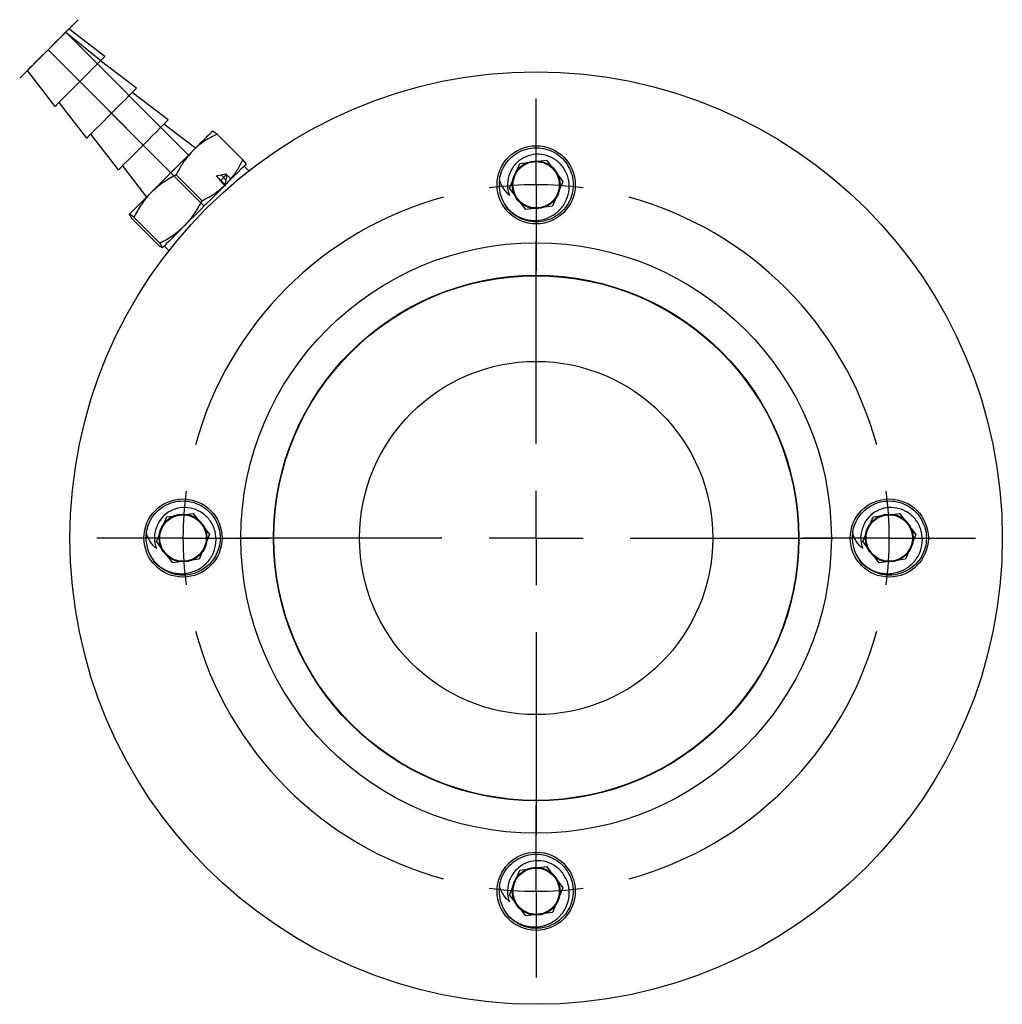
# Model space of a CAD drawing. Header units: inches. Extents: x 1.2 to 18.5, y 2.5 to 15.5.
# Tile 10 of 14: x 16.4 to 18.5, y 7.9 to 10. Entities that reach past the tile are written whole.
import ezdxf

# ---------------------------------------------------------------- set-up
doc = ezdxf.new("R2010")
doc.units = ezdxf.units.IN
doc.header["$MEASUREMENT"] = 0
doc.linetypes.add('CENTERX2', pattern=[0.8, 0.5, -0.1, 0.1, -0.1])
doc.layers.add('SLD-0', color=7, linetype='Continuous')

# ---------------------------------------------------------------- blocks, each defined once
blk = doc.blocks.new('SW_CENTERMARKSYMBOL_0')
at = {"layer": 'SLD-0', "color": 0}
for p, q in [((0, 0.1), (0, 0.183)), ((0, 0), (0, 0.1)), ((0, 0), (0, -0.1)), ((0, -0.1), (0, -0.183)), ((0, -0.55), (0, -0.1197)), ((0, -0.75), (0, -0.65)), ((-0.85, -0.75), (-0.933, -0.75)), ((-0.75, -0.75), (-0.85, -0.75)), ((-0.75, -0.75), (-0.65, -0.75)), ((-0.65, -0.75), (-0.567, -0.75)), ((-0.2, -0.75), (-0.6303, -0.75)), ((0, -0.75), (-0.1, -0.75)), ((0, -0.75), (0, -0.85)), ((0, -0.75), (0.1, -0.75)), ((0.2, -0.75), (0.6303, -0.75)), ((0.65, -0.75), (0.567, -0.75)), ((0.75, -0.75), (0.65, -0.75)), ((0.75, -0.75), (0.85, -0.75)), ((0.85, -0.75), (0.933, -0.75)), ((0, -0.95), (0, -1.3803)), ((0, -1.4), (0, -1.317)), ((0, -1.5), (0, -1.4)), ((0, -1.5), (0, -1.6)), ((0, -1.6), (0, -1.683))]:
    blk.add_line(p, q, dxfattribs=at)
for start, end in [(90, 97.6394), (82.3606, 90), (105.2789, 164.7211), (15.2789, 74.7211), (172.3606, 180), (0, 7.6394), (180, 187.6394), (352.3606, 0), (195.2789, 254.7211), (285.2789, 344.7211), (262.3606, 270), (270, 277.6394)]:
    blk.add_arc((0, -0.75), 0.75, start, end, dxfattribs=at)

msp = doc.modelspace()

# ---------------------------------------------------------------- linework, layer by layer
at = {"color": 7, "linetype": 'CENTERX2'}
for p, q in [((16.49, 9.9875), (16.3658, 9.8632)), ((16.4635, 9.961), (16.5384, 9.9011)), ((16.7577, 9.5918), (16.426, 9.9235)), ((16.5384, 9.9011), (16.5309, 9.8936)), ((16.7831, 9.656), (16.8025, 9.6367)), ((16.805, 9.6585), (16.7928, 9.6463)), ((16.8044, 9.6469), (16.7934, 9.6579)), ((16.8064, 9.6571), (16.8147, 9.6488))]:
    msp.add_line(p, q, dxfattribs=at)
at = {"color": 7, "linetype": 'Continuous'}
for p, q in [((16.426, 9.9235), (16.4635, 9.961)), ((16.4635, 9.961), (16.7244, 9.7001)), ((16.6869, 9.6626), (16.426, 9.9235)), ((16.7244, 9.7001), (16.6869, 9.6626)), ((17.4063, 9.6295), (17.4281, 9.682)), ((17.4281, 9.682), (17.4844, 9.6893)), ((17.4844, 9.6893), (17.519, 9.6442)), ((16.7831, 9.656), (16.8036, 9.6599)), ((16.8064, 9.6571), (16.8036, 9.6599)), ((16.7831, 9.656), (16.802, 9.6341)), ((16.8025, 9.6367), (16.8064, 9.6571)), ((17.519, 9.6442), (17.4972, 9.5918)), ((16.8025, 9.6367), (16.802, 9.6341)), ((17.4409, 9.5844), (17.4063, 9.6295)), ((17.4972, 9.5918), (17.4409, 9.5844)), ((16.6563, 8.8795), (16.6781, 8.932)), ((16.6781, 8.932), (16.7344, 8.9393)), ((16.7344, 8.9393), (16.769, 8.8942)), ((18.1563, 8.8795), (18.1781, 8.932)), ((18.1781, 8.932), (18.2344, 8.9393)), ((18.2344, 8.9393), (18.269, 8.8942)), ((16.769, 8.8942), (16.7472, 8.8418)), ((18.269, 8.8942), (18.2472, 8.8418)), ((16.6909, 8.8344), (16.6563, 8.8795)), ((18.1909, 8.8344), (18.1563, 8.8795)), ((16.7472, 8.8418), (16.6909, 8.8344)), ((18.2472, 8.8418), (18.1909, 8.8344)), ((17.4063, 8.1295), (17.4281, 8.182)), ((17.4281, 8.182), (17.4844, 8.1893)), ((17.4844, 8.1893), (17.519, 8.1442)), ((17.519, 8.1442), (17.4972, 8.0918)), ((17.4409, 8.0844), (17.4063, 8.1295)), ((17.4972, 8.0918), (17.4409, 8.0844))]:
    msp.add_line(p, q, dxfattribs=at)
at = {"color": 7, "linetype": 'Continuous', "lineweight": 25}
for p, q in [((16.5464, 9.9092), (16.4702, 9.9677)), ((16.6137, 9.8418), (16.5376, 9.9003)), ((16.3818, 9.8793), (16.4403, 9.8031)), ((16.6811, 9.7745), (16.6049, 9.833)), ((16.4492, 9.8119), (16.5077, 9.7358)), ((16.7389, 9.7145), (16.6722, 9.7656)), ((16.5165, 9.7446), (16.575, 9.6684)), ((16.7849, 9.7447), (16.8398, 9.6898)), ((16.5839, 9.6772), (16.635, 9.6106)), ((16.8526, 9.6666), (16.8425, 9.6767)), ((16.6983, 9.6581), (16.7532, 9.6032)), ((17.4061, 9.6145), (17.4051, 9.6183)), ((16.6048, 9.5646), (16.6597, 9.5097)), ((16.6082, 9.5681), (16.6632, 9.5131)), ((16.6728, 9.507), (16.6829, 9.4969)), ((16.6561, 8.8645), (16.6551, 8.8683)), ((18.1561, 8.8645), (18.1551, 8.8683)), ((17.4061, 8.1145), (17.4051, 8.1183))]:
    msp.add_line(p, q, dxfattribs=at)
at = {"color": 7, "linetype": 'Continuous', "lineweight": 25, "flags": 128}
for points in [[(16.4702, 9.9677), (16.4697, 9.9671), (16.4676, 9.965), (16.464, 9.9614), (16.459, 9.9565), (16.4529, 9.9503), (16.4457, 9.9432), (16.4379, 9.9353), (16.4296, 9.9271), (16.4212, 9.9187), (16.413, 9.9104), (16.4052, 9.9027), (16.3982, 9.8957), (16.3922, 9.8897), (16.3874, 9.8849), (16.3841, 9.8815), (16.3822, 9.8796), (16.3818, 9.8793)], [(16.5464, 9.9092), (16.5459, 9.9086), (16.5438, 9.9066), (16.5402, 9.9029), (16.5351, 9.8979), (16.5288, 9.8916), (16.5214, 9.8842), (16.5132, 9.8759), (16.5043, 9.8671), (16.4952, 9.8579), (16.4859, 9.8487), (16.4769, 9.8397), (16.4684, 9.8312), (16.4607, 9.8234), (16.4539, 9.8167), (16.4484, 9.8111), (16.4442, 9.8069), (16.4415, 9.8042), (16.4404, 9.8031), (16.4403, 9.8031)], [(16.6137, 9.8418), (16.6132, 9.8413), (16.6111, 9.8392), (16.6075, 9.8356), (16.6025, 9.8305), (16.5962, 9.8242), (16.5888, 9.8168), (16.5805, 9.8086), (16.5717, 9.7998), (16.5625, 9.7906), (16.5533, 9.7814), (16.5443, 9.7723), (16.5358, 9.7638), (16.528, 9.7561), (16.5213, 9.7493), (16.5157, 9.7438), (16.5115, 9.7396), (16.5088, 9.7369), (16.5077, 9.7358), (16.5077, 9.7358)], [(16.6811, 9.7745), (16.6806, 9.774), (16.6785, 9.7719), (16.6749, 9.7682), (16.6698, 9.7632), (16.6635, 9.7569), (16.6561, 9.7495), (16.6479, 9.7413), (16.639, 9.7324), (16.6299, 9.7232), (16.6206, 9.714), (16.6116, 9.705), (16.6031, 9.6965), (16.5954, 9.6888), (16.5886, 9.682), (16.583, 9.6764), (16.5789, 9.6723), (16.5762, 9.6696), (16.575, 9.6684), (16.575, 9.6684)], [(16.7337, 9.7093), (16.7431, 9.7187), (16.7515, 9.7271), (16.7589, 9.7345), (16.7649, 9.7406), (16.7697, 9.7453), (16.773, 9.7487), (16.7749, 9.7505), (16.7753, 9.7509)], [(16.6454, 9.621), (16.6559, 9.6315), (16.667, 9.6426), (16.6784, 9.654), (16.6899, 9.6656), (16.7014, 9.6771), (16.7127, 9.6883), (16.7235, 9.6991), (16.7337, 9.7093)], [(16.846, 9.6802), (16.8456, 9.6798), (16.8438, 9.6779), (16.8404, 9.6746), (16.8357, 9.6698), (16.8296, 9.6637), (16.8222, 9.6564), (16.8138, 9.648), (16.8044, 9.6386)], [(16.8044, 9.6386), (16.7942, 9.6284), (16.7834, 9.6176), (16.7722, 9.6063), (16.7607, 9.5948), (16.7491, 9.5833), (16.7377, 9.5719), (16.7266, 9.5608), (16.7161, 9.5503)], [(16.5986, 9.5742), (16.5998, 9.5754), (16.6024, 9.578), (16.6065, 9.5821), (16.6119, 9.5875), (16.6187, 9.5943), (16.6266, 9.6022), (16.6355, 9.6112), (16.6454, 9.621)], [(16.7161, 9.5503), (16.7063, 9.5404), (16.6973, 9.5315), (16.6894, 9.5236), (16.6827, 9.5168), (16.6772, 9.5114), (16.6731, 9.5073), (16.6705, 9.5047), (16.6693, 9.5035)]]:
    msp.add_lwpolyline(points, dxfattribs=at)
at = {"color": 7, "linetype": 'Continuous', "lineweight": 25}
for centre, radius in [((17.4626, 8.8869), 0.99), ((17.4626, 9.6369), 0.083), ((17.4626, 9.6369), 0.0508), ((17.4626, 8.8869), 0.627), ((17.4626, 8.8869), 0.558), ((17.4626, 8.8869), 0.557), ((17.4626, 8.8869), 0.375), ((16.7126, 8.8869), 0.083), ((18.2126, 8.8869), 0.083), ((16.7126, 8.8869), 0.0508), ((18.2126, 8.8869), 0.0508), ((17.4626, 8.1369), 0.083), ((17.4626, 8.1369), 0.0508)]:
    msp.add_circle(centre, radius, dxfattribs=at)
at = {"color": 7, "linetype": 'CENTERX2'}
for centre in [(17.4626, 9.6369), (16.7126, 8.8869), (18.2126, 8.8869), (17.4626, 8.1369)]:
    msp.add_circle(centre, 0.0492, dxfattribs=at)
at = {"color": 7, "linetype": 'Continuous', "lineweight": 25}
for centre, radius, start, end in [((17.4626, 9.6369), 0.0608, 156.0762, 201.548), ((17.4626, 9.6369), 0.0787, 171.7632, 217.2916), ((16.7126, 8.8869), 0.0608, 156.0762, 201.548), ((18.2126, 8.8869), 0.0608, 156.0762, 201.548), ((16.7126, 8.8869), 0.0787, 171.7632, 217.2916), ((18.2126, 8.8869), 0.0787, 171.7632, 217.2916), ((17.4626, 8.1369), 0.0608, 156.0762, 201.548), ((17.4626, 8.1369), 0.0787, 171.7632, 217.2916)]:
    msp.add_arc(centre, radius, start, end, dxfattribs=at)
for points, knots in [([(16.7849, 9.7447), (16.7777, 9.741), (16.7633, 9.7334), (16.7463, 9.7213), (16.7371, 9.7125), (16.7337, 9.7093)], [0, 0, 0, 0, 0.386095, 0.775972, 1, 1, 1, 1]), ([(16.7753, 9.7509), (16.7753, 9.7509), (16.7757, 9.7512), (16.778, 9.75), (16.7826, 9.7465), (16.7849, 9.7447)], [0, 0, 0, 0, 0.070027, 0.530752, 1, 1, 1, 1]), ([(16.7337, 9.7093), (16.7282, 9.7032), (16.717, 9.691), (16.706, 9.6732), (16.7002, 9.6619), (16.6983, 9.6581)], [0, 0, 0, 0, 0.396426, 0.798962, 1, 1, 1, 1]), ([(17.3847, 9.6481), (17.3861, 9.6545), (17.389, 9.6678), (17.3996, 9.6855), (17.4142, 9.7), (17.4321, 9.7104), (17.4523, 9.7159), (17.4732, 9.7158), (17.4931, 9.7104), (17.5111, 9.7001), (17.5259, 9.6853), (17.5363, 9.6672), (17.5416, 9.6472), (17.5416, 9.6266), (17.5362, 9.6063), (17.5257, 9.5882), (17.5111, 9.5737), (17.4932, 9.5633), (17.473, 9.5579), (17.4521, 9.5579), (17.4321, 9.5633), (17.4146, 9.5738), (17.4036, 9.5829), (17.4001, 9.589), (17.4001, 9.5891)], [0, 0, 0, 0, 0.045455, 0.093997, 0.140874, 0.187751, 0.236293, 0.284835, 0.331712, 0.378589, 0.427131, 0.475672, 0.522549, 0.569427, 0.617968, 0.66651, 0.713387, 0.760264, 0.808806, 0.857348, 0.904225, 0.951102, 0.999644, 1, 1, 1, 1]), ([(17.4, 9.5891), (17.4055, 9.5836), (17.4142, 9.5748), (17.429, 9.5671), (17.4416, 9.5628), (17.4547, 9.5609), (17.4718, 9.5614), (17.4885, 9.5663), (17.503, 9.5749), (17.5127, 9.5831), (17.5207, 9.5929), (17.5287, 9.6072), (17.534, 9.6271), (17.532, 9.6514), (17.522, 9.6733), (17.5056, 9.6901), (17.4848, 9.7004), (17.4621, 9.7029), (17.4404, 9.6977), (17.4219, 9.6858), (17.4115, 9.6723), (17.4079, 9.6636), (17.407, 9.6615)], [0, 0, 0, 0, 0.0643321, 0.1008636, 0.137384, 0.1733876, 0.2093911, 0.2788524, 0.3137128, 0.3485633, 0.3830019, 0.4174404, 0.4835801, 0.5497135, 0.6152031, 0.6780217, 0.7408292, 0.8031834, 0.862681, 0.9221634, 0.9813738, 1, 1, 1, 1]), ([(16.8044, 9.6386), (16.8076, 9.642), (16.8163, 9.6512), (16.8284, 9.6681), (16.836, 9.6826), (16.8398, 9.6898)], [0, 0, 0, 0, 0.224028, 0.609761, 1, 1, 1, 1]), ([(16.8398, 9.6898), (16.8418, 9.6873), (16.8456, 9.6823), (16.8459, 9.6809), (16.846, 9.6802)], [0, 0, 0, 0, 0.495458, 1, 1, 1, 1]), ([(16.6983, 9.6581), (16.6888, 9.653), (16.6696, 9.6427), (16.6535, 9.6283), (16.6454, 9.621)], [0, 0, 0, 0, 0.495457, 1, 1, 1, 1]), ([(16.7532, 9.6032), (16.757, 9.6051), (16.7682, 9.6108), (16.786, 9.6218), (16.7982, 9.633), (16.8044, 9.6386)], [0, 0, 0, 0, 0.2010385, 0.5978328, 1, 1, 1, 1]), ([(17.4061, 9.6145), (17.4016, 9.6188), (17.3946, 9.6256), (17.3883, 9.6377), (17.3859, 9.6446), (17.3847, 9.6481)], [0, 0, 0, 0, 0.456316, 0.725765, 1, 1, 1, 1]), ([(16.6454, 9.621), (16.6443, 9.6199), (16.6363, 9.6117), (16.6228, 9.5948), (16.6131, 9.577), (16.6082, 9.5681)], [0, 0, 0, 0, 0.070027, 0.530752, 1, 1, 1, 1]), ([(16.7161, 9.5503), (16.7171, 9.5513), (16.7252, 9.5595), (16.7387, 9.5765), (16.7483, 9.5942), (16.7532, 9.6032)], [0, 0, 0, 0, 0.070027, 0.530752, 1, 1, 1, 1]), ([(16.5986, 9.5742), (16.5986, 9.5742), (16.5983, 9.5738), (16.5995, 9.5715), (16.603, 9.5669), (16.6048, 9.5646)], [0, 0, 0, 0, 0.070027, 0.530752, 1, 1, 1, 1]), ([(16.6082, 9.5681), (16.6057, 9.57), (16.6007, 9.5739), (16.5993, 9.5741), (16.5986, 9.5742)], [0, 0, 0, 0, 0.495458, 1, 1, 1, 1]), ([(16.6632, 9.5131), (16.6727, 9.5182), (16.6919, 9.5285), (16.708, 9.543), (16.7161, 9.5503)], [0, 0, 0, 0, 0.495458, 1, 1, 1, 1]), ([(16.6693, 9.5035), (16.6693, 9.5036), (16.6696, 9.5039), (16.6684, 9.5062), (16.6649, 9.5108), (16.6632, 9.5131)], [0, 0, 0, 0, 0.070028, 0.530752, 1, 1, 1, 1]), ([(16.6597, 9.5097), (16.6622, 9.5077), (16.6672, 9.5039), (16.6686, 9.5036), (16.6693, 9.5035)], [0, 0, 0, 0, 0.495458, 1, 1, 1, 1]), ([(16.6347, 8.8981), (16.6361, 8.9045), (16.639, 8.9178), (16.6496, 8.9355), (16.6642, 8.95), (16.6821, 8.9604), (16.7023, 8.9659), (16.7232, 8.9658), (16.7431, 8.9604), (16.7611, 8.9501), (16.7759, 8.9353), (16.7863, 8.9172), (16.7916, 8.8972), (16.7916, 8.8766), (16.7862, 8.8563), (16.7757, 8.8382), (16.7611, 8.8237), (16.7432, 8.8133), (16.723, 8.8079), (16.7021, 8.8079), (16.6821, 8.8133), (16.6646, 8.8238), (16.6536, 8.8329), (16.6501, 8.839), (16.6501, 8.8391)], [0, 0, 0, 0, 0.0454552, 0.0939968, 0.1408741, 0.1877513, 0.2362929, 0.2848344, 0.3317117, 0.378589, 0.4271305, 0.4756722, 0.5225494, 0.5694266, 0.6179682, 0.6665099, 0.7133871, 0.7602644, 0.808806, 0.8573476, 0.9042249, 0.951102, 0.9996437, 1, 1, 1, 1]), ([(16.65, 8.8391), (16.6555, 8.8336), (16.6642, 8.8248), (16.679, 8.8171), (16.6916, 8.8128), (16.7047, 8.8109), (16.7218, 8.8114), (16.7385, 8.8163), (16.753, 8.8249), (16.7627, 8.8331), (16.7707, 8.8429), (16.7787, 8.8572), (16.784, 8.8771), (16.782, 8.9014), (16.772, 8.9233), (16.7556, 8.9401), (16.7348, 8.9504), (16.7121, 8.9529), (16.6904, 8.9477), (16.6719, 8.9358), (16.6615, 8.9223), (16.6579, 8.9136), (16.657, 8.9115)], [0, 0, 0, 0, 0.064332, 0.100864, 0.137384, 0.173388, 0.209391, 0.278852, 0.313713, 0.348563, 0.383002, 0.41744, 0.48358, 0.549714, 0.615203, 0.678022, 0.740829, 0.803183, 0.862681, 0.922164, 0.981374, 1, 1, 1, 1]), ([(18.1347, 8.8981), (18.1361, 8.9045), (18.139, 8.9178), (18.1496, 8.9355), (18.1642, 8.95), (18.1821, 8.9604), (18.2023, 8.9659), (18.2232, 8.9658), (18.2431, 8.9604), (18.2611, 8.9501), (18.2759, 8.9353), (18.2863, 8.9172), (18.2916, 8.8972), (18.2916, 8.8766), (18.2862, 8.8563), (18.2757, 8.8382), (18.2611, 8.8237), (18.2432, 8.8133), (18.223, 8.8079), (18.2021, 8.8079), (18.1821, 8.8133), (18.1646, 8.8238), (18.1536, 8.8329), (18.1501, 8.839), (18.1501, 8.8391)], [0, 0, 0, 0, 0.045455, 0.093997, 0.140874, 0.187751, 0.236293, 0.284835, 0.331712, 0.378589, 0.427131, 0.475672, 0.52255, 0.569427, 0.617968, 0.66651, 0.713387, 0.760264, 0.808806, 0.857348, 0.904225, 0.951102, 0.999644, 1, 1, 1, 1]), ([(18.15, 8.8391), (18.1555, 8.8336), (18.1642, 8.8248), (18.179, 8.8171), (18.1916, 8.8128), (18.2047, 8.8109), (18.2218, 8.8114), (18.2385, 8.8163), (18.253, 8.8249), (18.2627, 8.8331), (18.2707, 8.8429), (18.2787, 8.8572), (18.284, 8.8771), (18.282, 8.9014), (18.272, 8.9233), (18.2556, 8.9401), (18.2348, 8.9504), (18.2121, 8.9529), (18.1904, 8.9477), (18.1719, 8.9358), (18.1615, 8.9223), (18.1579, 8.9136), (18.157, 8.9115)], [0, 0, 0, 0, 0.064332, 0.100864, 0.137384, 0.173388, 0.209391, 0.278852, 0.313713, 0.348563, 0.383002, 0.41744, 0.48358, 0.549714, 0.615203, 0.678022, 0.740829, 0.803183, 0.862681, 0.922163, 0.981374, 1, 1, 1, 1]), ([(16.6561, 8.8645), (16.6516, 8.8688), (16.6446, 8.8756), (16.6383, 8.8877), (16.6359, 8.8946), (16.6347, 8.8981)], [0, 0, 0, 0, 0.456316, 0.725765, 1, 1, 1, 1]), ([(18.1561, 8.8645), (18.1516, 8.8688), (18.1446, 8.8756), (18.1383, 8.8877), (18.1359, 8.8946), (18.1347, 8.8981)], [0, 0, 0, 0, 0.456315, 0.725764, 1, 1, 1, 1]), ([(17.3847, 8.1481), (17.3861, 8.1545), (17.389, 8.1678), (17.3996, 8.1855), (17.4142, 8.2), (17.4321, 8.2104), (17.4523, 8.2159), (17.4732, 8.2158), (17.4931, 8.2104), (17.5111, 8.2001), (17.5259, 8.1853), (17.5363, 8.1672), (17.5416, 8.1472), (17.5416, 8.1266), (17.5362, 8.1063), (17.5257, 8.0882), (17.5111, 8.0737), (17.4932, 8.0633), (17.473, 8.0579), (17.4521, 8.0579), (17.4321, 8.0633), (17.4146, 8.0738), (17.4036, 8.0829), (17.4001, 8.089), (17.4001, 8.0891)], [0, 0, 0, 0, 0.0454553, 0.0939968, 0.140874, 0.1877513, 0.2362929, 0.2848345, 0.3317117, 0.378589, 0.4271306, 0.4756722, 0.5225495, 0.5694267, 0.6179684, 0.6665099, 0.7133872, 0.7602644, 0.808806, 0.8573476, 0.9042249, 0.9511021, 0.9996438, 1, 1, 1, 1]), ([(17.4, 8.0891), (17.4055, 8.0836), (17.4142, 8.0748), (17.429, 8.0671), (17.4416, 8.0628), (17.4547, 8.0609), (17.4718, 8.0614), (17.4885, 8.0663), (17.503, 8.0749), (17.5127, 8.0831), (17.5207, 8.0929), (17.5287, 8.1072), (17.534, 8.1271), (17.532, 8.1514), (17.522, 8.1733), (17.5056, 8.1901), (17.4848, 8.2004), (17.4621, 8.2029), (17.4404, 8.1977), (17.4219, 8.1858), (17.4115, 8.1723), (17.4079, 8.1636), (17.407, 8.1615)], [0, 0, 0, 0, 0.064332, 0.100864, 0.137384, 0.173388, 0.209391, 0.278852, 0.313713, 0.348563, 0.383002, 0.41744, 0.48358, 0.549713, 0.615203, 0.678022, 0.740829, 0.803183, 0.862681, 0.922163, 0.981374, 1, 1, 1, 1]), ([(17.4061, 8.1145), (17.4016, 8.1188), (17.3946, 8.1256), (17.3883, 8.1377), (17.3859, 8.1446), (17.3847, 8.1481)], [0, 0, 0, 0, 0.456316, 0.725765, 1, 1, 1, 1])]:
    msp.add_open_spline(points, degree=3, knots=knots, dxfattribs=at)

# ---------------------------------------------------------------- block references
at = {"layer": 'SLD-0', "color": 7}
msp.add_blockref('SW_CENTERMARKSYMBOL_0', (17.4626, 9.6369), dxfattribs=at)

doc.saveas('drawing.dxf')
